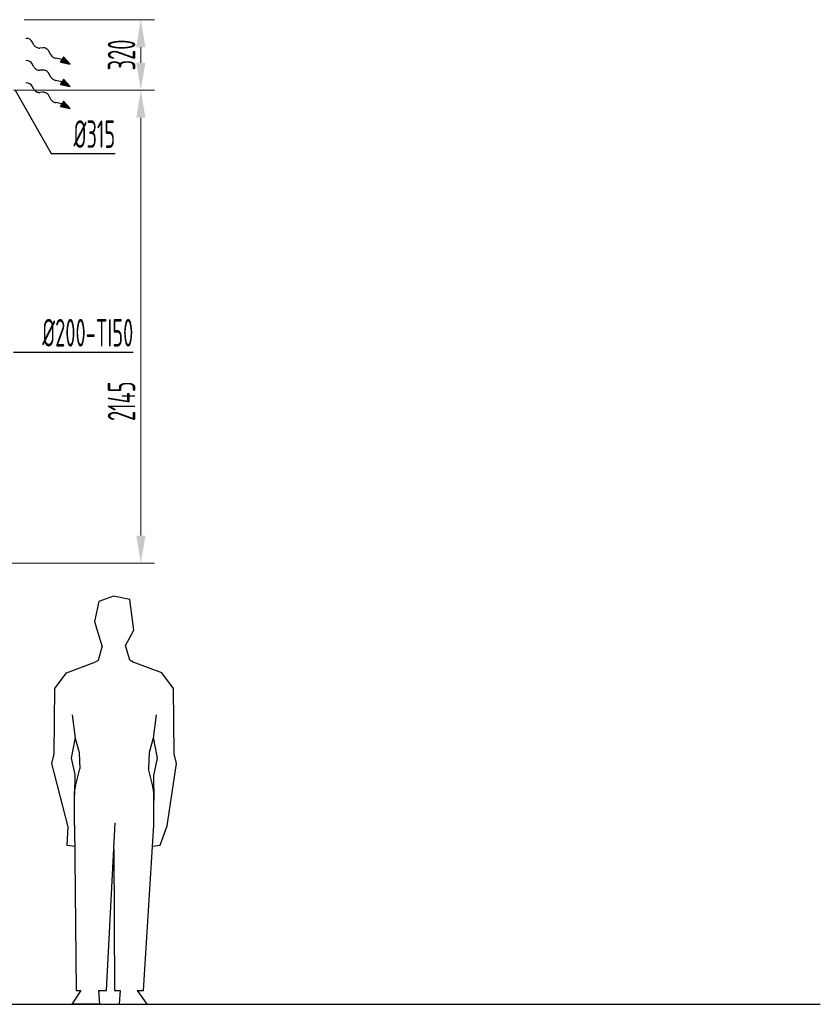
# Model space of a CAD drawing. Header units: millimetres. Extents: x 8221 to 89444, y -105166 to -5578.
# Tile 77 of 118: x 14233 to 17863, y -20774 to -16308. Entities that reach past the tile are written whole.
import ezdxf

# ---------------------------------------------------------------- set-up
doc = ezdxf.new("R2010")
doc.units = ezdxf.units.MM
doc.linetypes.add('phl_thick', pattern=[0])
for name, color, linetype, lineweight in [('UT_KOTY - DIMENZE', 7, 'Continuous', 5), ('VZT_50 POPIS - OBECNE', 7, 'Continuous', 13), ('VZT_60_KOTY - DIMENZE', 7, 'Continuous', 5)]:
    doc.layers.add(name, color=color, linetype=linetype, lineweight=lineweight)
doc.styles.add('EVORA_125', font='isocp.shx', dxfattribs={"width": 0.6, "height": 125})
doc.styles.add('ISOCP 2.5', font='isocp.shx', dxfattribs={"width": 0.6, "height": 2.5})

msp = doc.modelspace()

# ---------------------------------------------------------------- linework, layer by layer
for p, q in [((14658.6, -18922), (14591.5, -18946.4)), ((14731.2, -18937.7), (14658.6, -18922)), ((14591.5, -18946.4), (14571.9, -19036.6)), ((14750.7, -19077.3), (14731.2, -18937.7)), ((14571.9, -19036.6), (14607.2, -19152.9)), ((14712.6, -19146.3), (14750.7, -19077.3)), ((14590.5, -19212), (14607.2, -19152.9)), ((14731.2, -19212), (14712.6, -19146.3)), ((14444.8, -19269.6), (14573.9, -19221.9)), ((14573.9, -19221.9), (14590.5, -19212)), ((14747.8, -19221.9), (14731.2, -19212)), ((14876.9, -19269.6), (14747.8, -19221.9)), ((14391.9, -19341.8), (14444.8, -19269.6)), ((14929.7, -19341.8), (14876.9, -19269.6)), ((14389.1, -19637.5), (14391.9, -19341.8)), ((14932.6, -19637.5), (14929.7, -19341.8)), ((14469.8, -19460), (14483.5, -19566.8)), ((14851.9, -19460), (14838.2, -19566.8)), ((14483.6, -19563), (14465.3, -19656.6)), ((14483.5, -19566.8), (14502.6, -19631.3)), ((14838.2, -19566.8), (14819, -19631.3)), ((14838.1, -19563), (14856.4, -19656.6)), ((14377.5, -19681.6), (14389.1, -19637.5)), ((14502.6, -19631.3), (14505.8, -19705.6)), ((14819, -19631.3), (14815.9, -19705.6)), ((14944.2, -19681.6), (14932.6, -19637.5)), ((14452.3, -19968.4), (14377.5, -19681.6)), ((14465.3, -19656.6), (14482, -19731.7)), ((14856.4, -19656.6), (14839.7, -19735.9)), ((14901.8, -19964.5), (14944.2, -19681.6)), ((14482, -19731.7), (14481.1, -19824.3)), ((14486.4, -19777.7), (14505.8, -19705.6)), ((14835.3, -19777.7), (14815.9, -19705.6)), ((14839.7, -19735.9), (14840.6, -19849.3)), ((14481.1, -19811.6), (14486.4, -19777.7)), ((14840.6, -19811.6), (14835.3, -19777.7)), ((14481, -19960.8), (14481.1, -19811.6)), ((14840.7, -19960.8), (14840.6, -19811.6)), ((14481, -19960.8), (14488, -20710.5)), ((14625.8, -20710.5), (14664.8, -19950.7)), ((14793.6, -20710.5), (14840.7, -19960.8)), ((14448.1, -20053.6), (14452.3, -19968.4)), ((14868.8, -20052.1), (14901.8, -19964.5)), ((14481.9, -20057.4), (14448.1, -20053.6)), ((14658.7, -20070.8), (14662.1, -20710.5)), ((14835, -20055.9), (14868.8, -20052.1)), ((14509.3, -20710.5), (14469.4, -20773.6)), ((14488, -20710.5), (14509.3, -20710.5)), ((14589.2, -20710.5), (14625.8, -20710.5)), ((14589.2, -20710.5), (14594.7, -20772.4)), ((14662.1, -20710.5), (14687.5, -20710.5)), ((14687.5, -20710.5), (14683.7, -20772)), ((14765.6, -20710.5), (14793.6, -20710.5)), ((14765.6, -20710.5), (14809.1, -20773.2)), ((14594.7, -20772.4), (14469.4, -20773.6)), ((14683.7, -20772), (14809.1, -20773.2))]:
    msp.add_line(p, q)
at = {"color": 8}
msp.add_line((9103.1, -20773.6), (17863.1, -20773.6), dxfattribs=at)
at = {"layer": 'UT_KOTY - DIMENZE'}
for p, q in [((14252.5, -16307.7), (14844.4, -16307.7)), ((14781.9, -16502.7), (14781.9, -16432.7)), ((14204.9, -16627.7), (14844.4, -16627.7)), ((14262.4, -16627.7), (14844.4, -16627.7)), ((14781.9, -18647.5), (14781.9, -16752.7)), ((14105.1, -18772.5), (14844.4, -18772.5))]:
    msp.add_line(p, q, dxfattribs=at)
for points in [[(14761.1, -16432.7), (14802.8, -16432.7), (14781.9, -16307.7)], [(14761.1, -16502.7), (14802.8, -16502.7), (14781.9, -16627.7)], [(14761.1, -16752.7), (14802.8, -16752.7), (14781.9, -16627.7)], [(14761.1, -18647.5), (14802.8, -18647.5), (14781.9, -18772.5)]]:
    msp.add_solid(points, dxfattribs=at)
at = {"layer": 'VZT_50 POPIS - OBECNE'}
for p, q in [((14263.3, -16392.4), (14259.7, -16392.5)), ((14263.3, -16493.2), (14259.7, -16493.3)), ((14263.3, -16594), (14259.7, -16594.1))]:
    msp.add_line(p, q, dxfattribs=at)
at = {"layer": 'VZT_50 POPIS - OBECNE', "color": 0, "lineweight": -2}
for p, q in [((14296.5, -16421.2), (14289.3, -16407.6)), ((14337.8, -16435.3), (14323.5, -16436.3)), ((14374, -16467.7), (14364.9, -16450.5)), ((14431.3, -16476.1), (14424.5, -16488.3)), ((14462, -16509.3), (14431.3, -16476.1)), ((14296.5, -16521.9), (14289.3, -16508.4)), ((14424.5, -16488.3), (14394.8, -16482.4)), ((14417.7, -16500.5), (14424.5, -16488.3)), ((14417.7, -16500.5), (14462, -16509.3)), ((14337.8, -16536.1), (14323.5, -16537.1)), ((14374, -16568.5), (14364.9, -16551.3)), ((14296.5, -16622.8), (14289.3, -16609.2)), ((14424.5, -16589.1), (14394.8, -16583.2)), ((14417.7, -16601.3), (14424.5, -16589.1)), ((14417.7, -16601.3), (14462, -16610.1)), ((14431.3, -16576.9), (14424.5, -16589.1)), ((14462, -16610.1), (14431.3, -16576.9)), ((14337.8, -16636.9), (14323.5, -16637.9)), ((14374, -16669.3), (14364.9, -16652.1)), ((14424.5, -16689.9), (14394.8, -16684)), ((14417.7, -16702.1), (14424.5, -16689.9)), ((14417.7, -16702.1), (14462, -16710.9)), ((14431.3, -16677.7), (14424.5, -16689.9)), ((14462, -16710.9), (14431.3, -16677.7))]:
    msp.add_line(p, q, dxfattribs=at)
for centre, start_param, end_param in [((14271.3, -16408.2), 0.766537, 2.320574), ((14314.5, -16420.6), 3.908129, 5.516649), ((14346.8, -16451), 0.766537, 2.375056), ((14392, -16467.2), 3.908129, 5.191299), ((14271.3, -16509), 0.766537, 2.320574), ((14314.5, -16521.4), 3.908129, 5.516649), ((14346.8, -16551.8), 0.766537, 2.375056), ((14271.3, -16609.8), 0.766537, 2.320574), ((14392, -16568), 3.908129, 5.191299), ((14314.5, -16622.2), 3.908129, 5.516649), ((14346.8, -16652.6), 0.766537, 2.375056), ((14392, -16668.8), 3.908129, 5.191299)]:
    msp.add_ellipse(centre, major_axis=(18.8, -10.5), ratio=0.625, start_param=start_param, end_param=end_param, dxfattribs=at)
for points in [[(14417.7, -16500.5), (14431.3, -16476.1), (14462, -16509.3)], [(14417.7, -16601.3), (14431.3, -16576.9), (14462, -16610.1)], [(14417.7, -16702.1), (14431.3, -16677.7), (14462, -16710.9)]]:
    msp.add_solid(points, dxfattribs=at)
at = {"layer": 'VZT_60_KOTY - DIMENZE', "linetype": 'ByBlock', "lineweight": -2}
for p, q in [((14375, -16914.2), (14425, -16914.2)), ((14204.9, -17815.2), (14254.9, -17815.2))]:
    msp.add_line(p, q, dxfattribs=at)
for points in [[(14212.4, -16627.7), (14375, -16914.2)], [(14425, -16914.2), (14665.6, -16914.2)], [(14254.9, -17815.2), (14747.5, -17815.2)]]:
    msp.add_lwpolyline(points, dxfattribs=at)

# ---------------------------------------------------------------- texts
at = {"layer": 'UT_KOTY - DIMENZE', "char_height": 125, "attachment_point": 5, "rotation": 90, "style": 'ISOCP 2.5'}
for s, insert in [('320', (14694.4, -16467.7)), ('2145', (14694.4, -18038.2))]:
    msp.add_mtext(s, dxfattribs=dict(at, insert=insert))
at = {"layer": 'VZT_60_KOTY - DIMENZE', "linetype": 'phl_thick', "char_height": 125, "attachment_point": 3, "style": 'EVORA_125'}
for s, insert in [('%%C315', (14665.6, -16764.2)), ('%%C200-TI50', (14747.5, -17665.2))]:
    msp.add_mtext(s, dxfattribs=dict(at, insert=insert))

doc.saveas('drawing.dxf')
